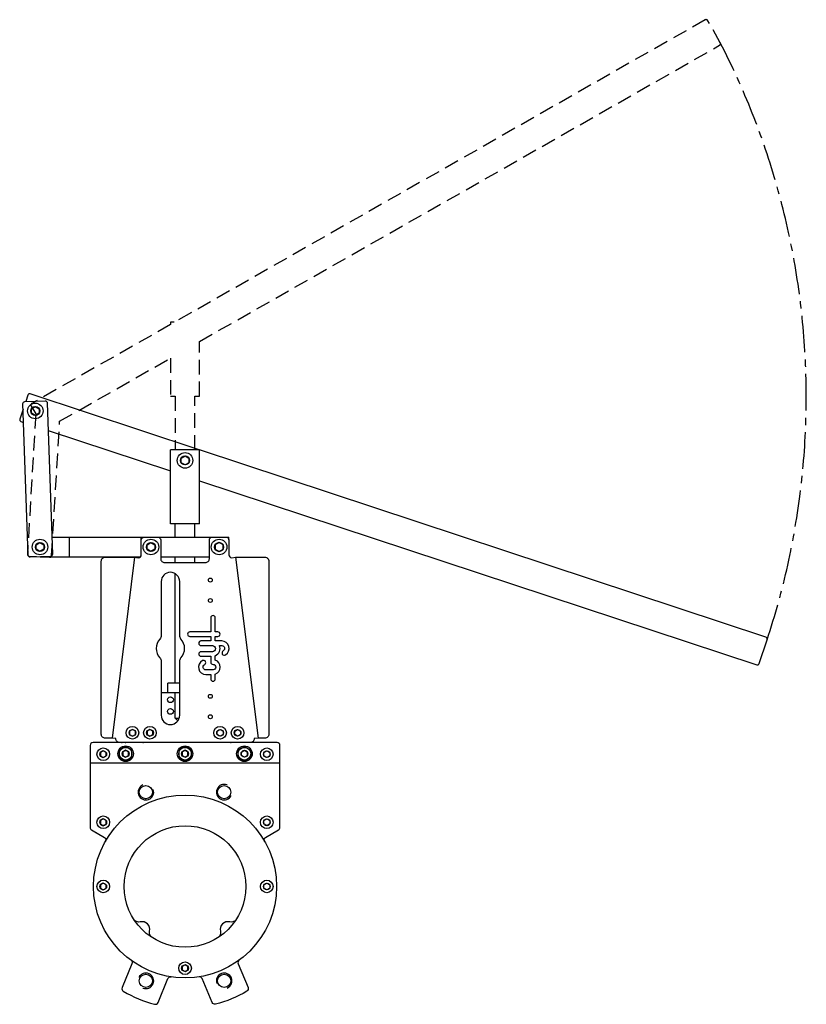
# Model space of a CAD drawing. Extents: x 5 to 813, y 9 to 1021.
import ezdxf

# ---------------------------------------------------------------- set-up
doc = ezdxf.new("R2010")
doc.units = 0
doc.header["$LTSCALE"] = 15
doc.header["$MEASUREMENT"] = 0
doc.linetypes.add('CENTRO', pattern=[2, 1.25, -0.25, 0.25, -0.25])
doc.linetypes.add('TRAZOS', pattern=[0.75, 0.5, -0.25])
doc.layers.add('CYL_XDP125', color=7, linetype='CONTINUOUS')

msp = doc.modelspace()

# ---------------------------------------------------------------- linework, layer by layer
at = {"layer": 'CYL_XDP125'}
for p, q in [((159.8, 502.7), (159.8, 578.7)), ((189.8, 502.7), (189.8, 578.7)), ((189.8, 502.7), (159.8, 502.7)), ((164.8, 488.7), (164.8, 502.7)), ((184.8, 488.7), (184.8, 502.7)), ((38, 488.7), (219.8, 488.7)), ((129.8, 486.2), (129.8, 488.7)), ((219.8, 486.2), (219.8, 488.7)), ((26, 468.7), (129.1, 468.7)), ((122.8, 468.2), (99.8, 282.2)), ((149.8, 468.7), (199.8, 468.7)), ((164.8, 462.7), (164.8, 468.7)), ((184.8, 462.7), (184.8, 468.7)), ((226.8, 468.2), (249.8, 282.2)), ((164.8, 338.7), (164.8, 451.3)), ((157.3, 328.7), (157.3, 338.7)), ((169.3, 338.7), (157.3, 338.7)), ((169.3, 328.7), (150.3, 328.7)), ((164.8, 302.7), (164.8, 328.7)), ((166.8, 300.7), (164.8, 302.7)), ((164.8, 302.7), (168.8, 302.7)), ((166.8, 300.7), (167.9, 300.7)), ((110.8, 267.9), (110.8, 264.5)), ((110.8, 267.9), (110.8, 264.5)), ((238.8, 267.9), (238.8, 264.5)), ((238.8, 267.9), (238.8, 264.5)), ((238.8, 264.5), (238.8, 267.9)), ((238.8, 264.5), (238.8, 267.9)), ((77.3, 256.7), (272.3, 256.7)), ((81.2, 186.4), (88, 182.5))]:
    msp.add_line(p, q, dxfattribs=at)
at = {"layer": 'CYL_XDP125', "color": 7}
msp.add_line((55.8, 488.7), (55.8, 468.7), dxfattribs=at)
at = {"layer": 'CYL_XDP125', "linetype": 'TRAZOS', "ltscale": 2}
msp.add_lwpolyline([(184.8, 578.7), (184.8, 633.7), (189.8, 633.7), (189.8, 690), (723.9, 994.5, 0.414214), (724.6, 997.2), (711.8, 1019.8, 0.414214), (709, 1020.6), (163.8, 709.7), (159.8, 709.7), (159.8, 707.4), (17.5, 626.3, 0.414214), (16.8, 623.5), (21.4, 615.5), (12.9, 471.4, 0.414214), (14.7, 469.3), (35.7, 468.1, 0.414214), (37.8, 470), (46, 608), (159.8, 672.9), (159.8, 633.7), (164.8, 633.7), (164.8, 578.7)], format="xyb", dxfattribs=at)
at = {"layer": 'CYL_XDP125', "linetype": 'CENTRO', "ltscale": 2}
msp.add_lwpolyline([(772.7, 383.4, 0.201613), (724.6, 997.2, -1.031199)], format="xyb", dxfattribs=at)
at = {"layer": 'CYL_XDP125'}
for points in [[(13.6, 470.3), (8.3, 626.2, -0.414214), (10.2, 628.2), (31.2, 629, -0.414214), (33.2, 627), (38.6, 471.1, -0.414214), (36.7, 469.1), (15.7, 468.3, -0.414214)], [(245.8, 281.7, -0.414214), (241.8, 277.7), (107.8, 277.7, -0.414214), (103.8, 281.7), (99.8, 282.2), (92.8, 282.2, -0.414214), (88.8, 286.2), (88.8, 464.2, -0.414214), (92.8, 468.2), (122.8, 468.2), (126.8, 467.7, 0.414214), (129.8, 470.7), (129.8, 486.2, -0.414214), (132.3, 488.7), (147.3, 488.7, -0.414214), (149.8, 486.2), (149.8, 466.7, 0.414214), (153.8, 462.7), (195.8, 462.7, 0.414214), (199.8, 466.7), (199.8, 486.2, -0.414214), (202.3, 488.7), (217.3, 488.7, -0.414214), (219.8, 486.2), (219.8, 470.7, 0.414214), (222.8, 467.7), (226.8, 468.2), (256.8, 468.2, -0.414214), (260.8, 464.2), (260.8, 286.2, -0.414214), (256.8, 282.2), (249.8, 282.2)], [(150.3, 387.5, -0.185167), (149, 384.1, 0.383482), (149, 364.7, -0.185167), (150.3, 361.4), (150.3, 305.7, 1), (169.3, 305.7), (169.3, 361.4, -0.185167), (170.6, 364.7, 0.383482), (170.6, 384.1, -0.185167), (169.3, 387.5), (169.3, 443.2, 1), (150.3, 443.2)], [(205.9, 391.5), (205.9, 403.8), (205.9, 405.9, 1), (201.2, 405.9), (201.2, 403.8), (201.2, 391.5), (179.8, 391.5, 1), (179.8, 386.8), (201.2, 386.8), (201.2, 382.1), (191.2, 382.1, 1), (191.2, 377.4), (202.9, 377.4, -1), (202.9, 371.1), (191.2, 371.1, 1), (191.2, 366.4), (201.2, 366.4), (201.2, 360.3, 0.414214), (203.6, 358, -1), (203.6, 352.4), (196.1, 352.4, -0.794623), (194.8, 357.7, 1), (192.8, 361.9, 0.794623), (196.1, 347.7), (201.2, 347.7), (201.2, 343.1, 1), (205.9, 343.1), (205.9, 348.1, 0.722745), (205.9, 362.3), (205.9, 367, 0.419737), (210.1, 377.4), (212.5, 377.4, -0.767176), (214, 371.9, 1), (216.3, 367.8, 0.767176), (212.5, 382.1), (205.9, 382.1), (205.9, 386.8), (208.4, 386.8, 1), (208.4, 391.5)]]:
    msp.add_lwpolyline(points, format="xyb", close=True, dxfattribs=at)
for points in [[(189.3, 578.7), (15.8, 636.2, 0.414214), (13.2, 634.9), (11.1, 628.3)], [(8.5, 620.4), (5.1, 610.2, 0.414214), (6.3, 607.7), (8.9, 606.8)], [(189.8, 546.9), (762, 357.5, 0.414214), (764.5, 358.8), (772.7, 383.4, 0.414214), (771.4, 386), (189.8, 578.5)], [(256.5, 176.1, -0.412239), (257.6, 180.2), (270.8, 187.8, 0.267949), (272.3, 190.4), (272.3, 274.7, 0.414214), (269.3, 277.7), (80.3, 277.7, 0.414214), (77.3, 274.7), (77.3, 190.4, 0.267949), (78.8, 187.8), (92, 180.2, -0.412239), (93.1, 176.1)], [(141, 77.1, -0.319559), (138.4, 83.6, 0.561951), (128.7, 93.3, -0.319559), (122.3, 95.9)], [(227.4, 95.9, -0.319559), (220.9, 93.3, 0.561951), (211.2, 83.6, -0.319559), (208.7, 77.1)], [(119.3, 53.9, -0.345713), (120.3, 50.3), (110.1, 25.7, 0.373835), (111.4, 22, 0.070014), (143.5, 8.7, 0.373835), (147.1, 10.4), (157.2, 35, -0.345713), (160.5, 36.8)], [(230.4, 53.9, 0.345713), (229.4, 50.3), (239.5, 25.7, -0.373835), (238.3, 22, -0.070014), (206.1, 8.7, -0.373835), (202.6, 10.4), (192.4, 35, 0.345713), (189.2, 36.8)]]:
    msp.add_lwpolyline(points, format="xyb", dxfattribs=at)
for points in [[(25, 616.3), (21, 614), (17, 616.3), (17, 620.9), (21, 623.2), (25, 620.9)], [(178.8, 565.4), (174.8, 563.1), (170.8, 565.4), (170.8, 570), (174.8, 572.3), (178.8, 570)], [(29.8, 476.4), (25.8, 474.1), (21.8, 476.4), (21.8, 481), (25.8, 483.3), (29.8, 481)], [(143.8, 476.4), (139.8, 474.1), (135.8, 476.4), (135.8, 481), (139.8, 483.3), (143.8, 481)], [(205.8, 476.4), (209.8, 474.1), (213.8, 476.4), (213.8, 481), (209.8, 483.3), (205.8, 481)], [(117.8, 286), (120.8, 284.2), (123.8, 286), (123.8, 289.4), (120.8, 291.2), (117.8, 289.4)], [(135.8, 286), (138.8, 284.2), (141.8, 286), (141.8, 289.4), (138.8, 291.2), (135.8, 289.4)], [(213.8, 286), (210.8, 284.2), (207.8, 286), (207.8, 289.4), (210.8, 291.2), (213.8, 289.4)], [(231.8, 286), (228.8, 284.2), (225.8, 286), (225.8, 289.4), (228.8, 291.2), (231.8, 289.4)], [(120.3, 269.9), (113.8, 273.7), (107.3, 269.9), (107.3, 262.4), (113.8, 258.7), (120.3, 262.4)], [(181.3, 269.9), (174.8, 273.7), (168.3, 269.9), (168.3, 262.4), (174.8, 258.7), (181.3, 262.4)], [(229.3, 269.9), (235.8, 273.7), (242.3, 269.9), (242.3, 262.4), (235.8, 258.7), (229.3, 262.4)], [(87.8, 264), (90.8, 262.2), (93.8, 264), (93.8, 267.4), (90.8, 269.2), (87.8, 267.4)], [(110.8, 264.5), (113.8, 262.7), (116.8, 264.5), (116.8, 267.9), (113.8, 269.7), (110.8, 267.9)], [(171.8, 264.5), (174.8, 262.7), (177.8, 264.5), (177.8, 267.9), (174.8, 269.7), (171.8, 267.9)], [(238.8, 264.5), (235.8, 262.7), (232.8, 264.5), (232.8, 267.9), (235.8, 269.7), (238.8, 267.9)], [(261.8, 264), (258.8, 262.2), (255.8, 264), (255.8, 267.4), (258.8, 269.2), (261.8, 267.4)], [(87.8, 194), (90.8, 192.2), (93.8, 194), (93.8, 197.4), (90.8, 199.2), (87.8, 197.4)], [(261.8, 194), (258.8, 192.2), (255.8, 194), (255.8, 197.4), (258.8, 199.2), (261.8, 197.4)], [(87.8, 128), (90.8, 126.2), (93.8, 128), (93.8, 131.4), (90.8, 133.2), (87.8, 131.4)], [(261.8, 128), (258.8, 126.2), (255.8, 128), (255.8, 131.4), (258.8, 133.2), (261.8, 131.4)], [(171.8, 44), (174.8, 42.2), (177.8, 44), (177.8, 47.4), (174.8, 49.2), (171.8, 47.4)]]:
    msp.add_lwpolyline(points, close=True, dxfattribs=at)
for points in [[(34.2, 598.4), (159.8, 556.9)], [(189.8, 578.7), (159.8, 578.7)]]:
    msp.add_lwpolyline(points, dxfattribs=at)
for centre, radius in [((21, 618.6), 8), ((21, 618.6), 4.62), ((174.8, 567.7), 8), ((174.8, 567.7), 4.62), ((25.8, 478.7), 8), ((139.8, 478.7), 8), ((209.8, 478.7), 8), ((25.8, 478.7), 4.62), ((139.8, 478.7), 4.62), ((209.8, 478.7), 4.62), ((200.8, 444.7), 2), ((200.8, 423.7), 2), ((159.8, 321.7), 3), ((200.8, 325.2), 2), ((159.8, 309.7), 3), ((200.8, 304.2), 2), ((120.8, 287.7), 6.5), ((138.8, 287.7), 6.5), ((210.8, 287.7), 6.5), ((228.8, 287.7), 6.5), ((120.8, 287.7), 3.46), ((138.8, 287.7), 3.46), ((210.8, 287.7), 3.46), ((228.8, 287.7), 3.46), ((113.8, 266.2), 8), ((174.8, 266.2), 8), ((235.8, 266.2), 8), ((90.8, 265.7), 6.5), ((90.8, 265.7), 3.46), ((113.8, 266.2), 6.5), ((113.8, 266.2), 3.46), ((174.8, 266.2), 6.5), ((174.8, 266.2), 3.46), ((235.8, 266.2), 6.5), ((235.8, 266.2), 3.46), ((258.8, 265.7), 6.5), ((258.8, 265.7), 3.46), ((134.6, 226.7), 6.75), ((215, 226.7), 6.75), ((174.8, 129.7), 94), ((90.8, 195.7), 6.5), ((90.8, 195.7), 3.46), ((258.8, 195.7), 6.5), ((258.8, 195.7), 3.46), ((174.8, 129.7), 62.5), ((90.8, 129.7), 6.5), ((90.8, 129.7), 3.46), ((258.8, 129.7), 6.5), ((258.8, 129.7), 3.46), ((174.8, 45.7), 6.5), ((174.8, 45.7), 3.46), ((134.6, 32.7), 6.75), ((215, 32.7), 6.75)]:
    msp.add_circle(centre, radius, dxfattribs=at)
for centre, start, end in [((134.6, 226.7), 112.5, 19.634), ((215, 226.7), 67.5, 334.634), ((134.6, 32.7), 247.5, 154.634), ((215, 32.7), 292.5, 199.634)]:
    msp.add_arc(centre, 8, start, end, dxfattribs=at)
for p in [(109.8, 277.7), (113.8, 277.7), (131.8, 277.7), (221.8, 277.7)]:
    msp.add_point(p, dxfattribs=at)

doc.saveas('drawing.dxf')
